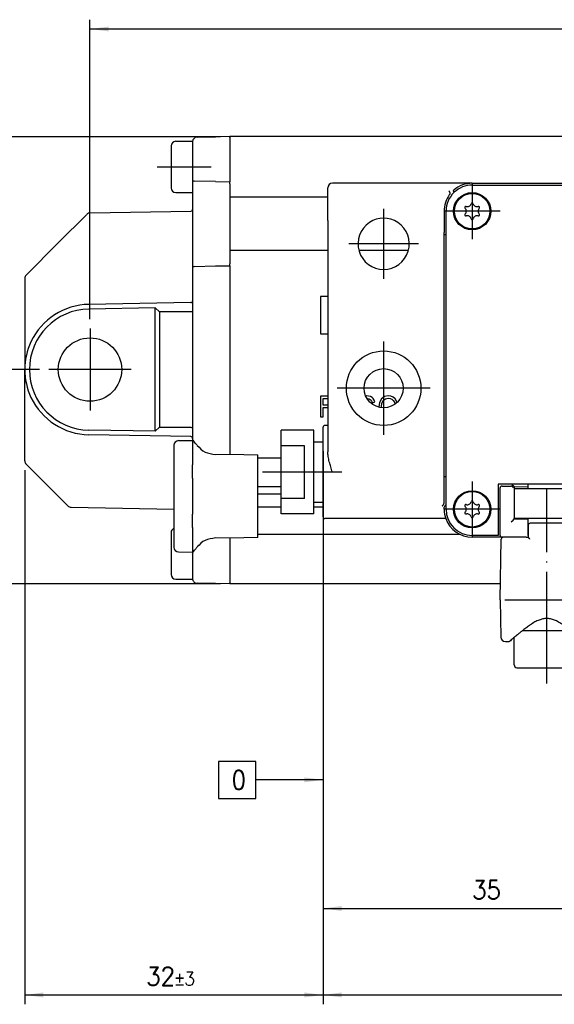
# Model space of a CAD drawing. Header units: millimetres. Extents: x -235 to 1299, y -109 to 485.
# Tile 3 of 33: x -53 to 5, y 89 to 194. Entities that reach past the tile are written whole.
import ezdxf

# ---------------------------------------------------------------- set-up
doc = ezdxf.new("R2010")
doc.units = ezdxf.units.MM
doc.linetypes.add('DOT_CENTER', pattern=[14, 12, -1, 0, -1])
doc.layers.add('1', color=7, linetype='Continuous')
doc.styles.add('CONVERTER_11', font='txt.shx', dxfattribs={"width": 0.9})
doc.dimstyles.new('ME10_DIM_10', dxfattribs={"dimtxt": 2, "dimasz": 2, "dimexe": 1, "dimexo": 1, "dimgap": 1, "dimtad": 1, "dimdsep": 46, "dimtxsty": 'CONVERTER_11', "dimsah": 1, "dimcen": 0.09, "dimclrd": 2, "dimclre": 2, "dimclrt": 2, "dimadec": 0, "dimazin": 0, "dimtol": 1, "dimtp": 0.5, "dimtm": 0.5, "dimtfac": 0.75, "dimtdec": 0, "dimtix": 1, "dimtmove": 0, "dimatfit": 3, "dimfxl": 1, "dimtolj": 1, "dimtzin": 0, "dimarcsym": 0})
doc.dimstyles.new('ME10_DIM_11', dxfattribs={"dimtxt": 2, "dimasz": 2, "dimexe": 1, "dimexo": 1, "dimgap": 1, "dimtad": 1, "dimdsep": 46, "dimtxsty": 'CONVERTER_11', "dimsah": 1, "dimcen": 0.09, "dimclrd": 2, "dimclre": 2, "dimclrt": 2, "dimadec": 0, "dimazin": 0, "dimtfac": 1, "dimtdec": 4, "dimtix": 1, "dimtmove": 0, "dimatfit": 3, "dimfxl": 1, "dimtolj": 1, "dimtzin": 0, "dimarcsym": 0})
doc.dimstyles.new('ME10_DIM_12', dxfattribs={"dimtxt": 2, "dimasz": 2, "dimexe": 1, "dimexo": 1, "dimgap": 1, "dimtad": 1, "dimdsep": 46, "dimtxsty": 'CONVERTER_11', "dimsah": 1, "dimcen": 0.09, "dimclrd": 2, "dimclre": 2, "dimclrt": 2, "dimadec": 0, "dimazin": 0, "dimtfac": 1, "dimtdec": 4, "dimtix": 1, "dimtmove": 0, "dimatfit": 3, "dimfxl": 1, "dimtolj": 1, "dimtzin": 0, "dimarcsym": 0})
doc.dimstyles.new('ME10_DIM_13', dxfattribs={"dimtxt": 2, "dimasz": 2, "dimexe": 1, "dimexo": 1, "dimgap": 1, "dimtad": 1, "dimdsep": 46, "dimtxsty": 'CONVERTER_11', "dimsah": 1, "dimcen": 0.09, "dimclrd": 2, "dimclre": 2, "dimclrt": 2, "dimadec": 0, "dimazin": 0, "dimtol": 1, "dimtp": 3, "dimtm": 3, "dimtfac": 0.75, "dimtdec": 0, "dimtix": 1, "dimtmove": 0, "dimatfit": 3, "dimfxl": 1, "dimtolj": 1, "dimtzin": 0, "dimarcsym": 0})
doc.dimstyles.new('ME10_DIM_14', dxfattribs={"dimtxt": 2, "dimasz": 2, "dimexe": 1, "dimexo": 1, "dimgap": 1, "dimtad": 1, "dimdsep": 46, "dimtxsty": 'CONVERTER_11', "dimsah": 1, "dimcen": 0.09, "dimclrd": 2, "dimclre": 2, "dimclrt": 2, "dimadec": 0, "dimazin": 0, "dimtfac": 1, "dimtdec": 4, "dimtix": 1, "dimtmove": 0, "dimatfit": 3, "dimfxl": 1, "dimtolj": 1, "dimtzin": 0, "dimarcsym": 0})
doc.dimstyles.new('ME10_DIM_17', dxfattribs={"dimtxt": 2, "dimasz": 2, "dimexe": 1, "dimexo": 1, "dimgap": 1, "dimtad": 1, "dimdsep": 46, "dimtxsty": 'CONVERTER_11', "dimsah": 1, "dimcen": 0.09, "dimclrd": 2, "dimclre": 2, "dimclrt": 2, "dimadec": 0, "dimazin": 0, "dimtfac": 1, "dimtdec": 4, "dimtix": 1, "dimtmove": 0, "dimatfit": 3, "dimfxl": 1, "dimtolj": 1, "dimtzin": 0, "dimarcsym": 0})
doc.dimstyles.get("Standard").update_dxf_attribs({"dimtxt": 0.18, "dimasz": 0.18, "dimexe": 0.18, "dimexo": 0.0625, "dimgap": 0.09, "dimtad": 0, "dimtih": 1, "dimtoh": 1, "dimdec": 4, "dimzin": 0, "dimdsep": 46, "dimtxsty": 'Standard', "dimcen": 0.09, "dimadec": 0, "dimazin": 0, "dimtfac": 1, "dimtdec": 4, "dimtofl": 0, "dimtmove": 0, "dimatfit": 3, "dimfxl": 1, "dimtolj": 1, "dimtzin": 0, "dimarcsym": 0})

# ---------------------------------------------------------------- blocks, each defined once
blk = doc.blocks.new('SCALE_BLOCK_2__3', base_point=(-52.27, 133.79))
at = {"color": 7, "linetype": 'Continuous'}
for p, q in [((-30.27, 181.79), (-31.81, 181.76)), ((-30.27, 181.79), (-30.27, 181.73)), ((-36.57, 180.79), (-36.57, 176.29)), ((-36.07, 181.29), (-34.27, 181.29)), ((-34.27, 181.29), (-34.27, 181.23)), ((-34.27, 181.23), (-34.27, 177.2)), ((-33.78, 181.73), (-31.81, 181.76)), ((-30.27, 181.7), (-30.27, 181.73)), ((-30.27, 181.7), (-30.27, 181.64)), ((-30.27, 181.64), (-30.27, 181.29)), ((-30.27, 181.29), (-30.27, 180.37)), ((-30.27, 180.37), (-30.27, 180.23)), ((-30.27, 180.23), (-30.27, 180.2)), ((-30.27, 180.2), (-30.27, 180.05)), ((-30.27, 180.05), (-30.27, 177.14)), ((-34.27, 177.2), (-34.27, 176.8)), ((-34.27, 176.8), (-34.27, 175.79)), ((-31.81, 176.96), (-34.07, 177)), ((-31.81, 176.96), (-30.27, 176.94)), ((-30.27, 177.14), (-30.27, 177.05)), ((-30.27, 177.05), (-30.27, 176.94)), ((-30.27, 176.9), (-30.27, 176.94)), ((-30.27, 176.87), (-30.27, 176.9)), ((-30.27, 176.79), (-30.27, 176.87)), ((-30.27, 176.74), (-30.27, 176.79)), ((-30.27, 176.74), (-30.27, 176.73)), ((-30.27, 176.73), (-30.27, 176.59)), ((-30.27, 176.59), (-30.27, 175.51)), ((-36.07, 175.79), (-34.27, 175.79)), ((-34.27, 175.79), (-34.27, 173.98)), ((-30.27, 175.51), (-30.27, 175.31)), ((-30.27, 175.31), (-30.27, 169.56)), ((-45.61, 173.45), (-48.67, 170.39)), ((-45.26, 173.6), (-34.47, 173.78)), ((-34.27, 173.98), (-34.27, 168.07)), ((-52.12, 166.93), (-48.67, 170.39)), ((-30.27, 169.56), (-30.27, 169.36)), ((-30.27, 169.36), (-30.27, 168.29)), ((-34.27, 168.07), (-34.27, 167.67)), ((-30.27, 168.29), (-30.27, 168.15)), ((-30.27, 168.15), (-30.27, 168.14)), ((-30.27, 168.09), (-30.27, 168.14)), ((-30.27, 168), (-30.27, 168.09)), ((-34.27, 167.67), (-34.27, 164.18)), ((-34.07, 167.87), (-31.81, 167.91)), ((-31.81, 167.91), (-30.27, 167.94)), ((-30.27, 167.97), (-30.27, 168)), ((-30.27, 167.94), (-30.27, 167.97)), ((-30.27, 167.94), (-30.27, 167.83)), ((-30.27, 167.83), (-30.27, 167.74)), ((-30.27, 167.74), (-30.27, 150.52)), ((-52.27, 166.58), (-52.27, 156.79)), ((-34.47, 163.98), (-45.39, 163.79)), ((-34.27, 164.18), (-34.27, 163.06)), ((-38.27, 163.41), (-45.38, 163.29)), ((-38.27, 163.41), (-37.83, 162.98)), ((-38.27, 150.16), (-38.27, 163.41)), ((-34.47, 162.98), (-37.83, 162.98)), ((-37.83, 162.98), (-37.83, 150.59)), ((-34.27, 163.06), (-34.27, 150.51)), ((-52.27, 146.99), (-52.27, 156.79)), ((-38.27, 150.16), (-45.38, 150.29)), ((-37.83, 150.59), (-38.27, 150.16)), ((-37.83, 150.59), (-34.47, 150.59)), ((-34.27, 150.51), (-34.27, 149.43)), ((-30.27, 150.52), (-30.27, 150.38)), ((-30.27, 150.38), (-30.27, 150.35)), ((-30.27, 150.35), (-30.27, 150.2)), ((-30.27, 150.2), (-30.27, 148.87)), ((-34.47, 149.6), (-45.39, 149.79)), ((-35.78, 149.16), (-34.27, 149.19)), ((-34.27, 149.43), (-34.27, 149.4)), ((-34.27, 149.4), (-34.27, 149.19)), ((-34.27, 149.19), (-34.27, 146.55)), ((-36.27, 148.66), (-36.27, 137.71)), ((-30.27, 148.87), (-30.27, 148.73)), ((-30.27, 148.73), (-30.27, 147.87)), ((-31.81, 147.69), (-30.27, 147.7)), ((-30.27, 147.87), (-30.27, 147.7)), ((-30.27, 147.7), (-27.27, 147.64)), ((-27.27, 138.75), (-27.27, 147.64)), ((-52.12, 146.64), (-50.67, 145.18)), ((-34.27, 145.14), (-34.27, 146.55)), ((-47.64, 142.16), (-50.67, 145.18)), ((-34.27, 145.14), (-34.27, 141.26)), ((-47.3, 142.01), (-36.27, 141.82)), ((-34.27, 139.84), (-34.27, 141.26)), ((-34.27, 139.84), (-34.27, 137.19)), ((-36.57, 139.29), (-36.57, 134.79)), ((-30.27, 138.7), (-31.81, 138.71)), ((-27.27, 138.75), (-30.27, 138.7)), ((-30.27, 138.7), (-30.27, 138.56)), ((-30.27, 138.56), (-30.27, 137.65)), ((-30.27, 137.65), (-30.27, 137.5)), ((-30.27, 137.5), (-30.27, 134.29)), ((-35.78, 137.21), (-34.27, 137.19)), ((-34.27, 137.19), (-34.27, 136.96)), ((-34.27, 136.96), (-34.27, 134.35)), ((-36.07, 134.29), (-34.27, 134.29)), ((-34.27, 134.35), (-34.27, 134.29)), ((-30.27, 134.29), (-30.27, 133.94)), ((-31.81, 133.81), (-33.78, 133.85)), ((-30.27, 133.79), (-31.81, 133.81)), ((-30.27, 133.94), (-30.27, 133.88)), ((-30.27, 133.85), (-30.27, 133.88)), ((-30.27, 133.79), (-30.27, 133.85))]:
    blk.add_line(p, q, dxfattribs=at)
blk.add_circle((-45.27, 156.79), 3.4, dxfattribs=at)
for centre, radius, start, end in [((-36.07, 180.79), 0.5, 90, 180), ((-33.77, 181.23), 0.5, 136.5693, 172.973), ((-33.77, 181.23), 0.5, 172.973, 180), ((-33.77, 181.23), 0.5, 91, 136.5693), ((-34.07, 177.2), 0.2, 180, 269), ((-36.07, 176.29), 0.5, 180, 270), ((-45.25, 173.1), 0.5, 91, 135), ((-34.47, 173.98), 0.2, 271, 0), ((-34.07, 167.67), 0.2, 91, 180), ((-51.77, 166.58), 0.5, 157.5, 180), ((-51.77, 166.58), 0.5, 135, 157.5), ((-34.47, 164.18), 0.2, 271, 315.5), ((-34.47, 164.18), 0.2, 315.5, 360), ((-45.27, 156.79), 6.5, 91, 269), ((-45.27, 156.79), 7, 91, 154.7526), ((-45.27, 156.79), 7, 154.7526, 180), ((-45.27, 156.79), 7, 180, 205.2474), ((-45.27, 156.79), 7, 205.2474, 269), ((-35.77, 148.66), 0.5, 91, 180), ((-34.47, 149.4), 0.2, 44.5, 89), ((-34.47, 149.4), 0.2, 9.2473, 44.5), ((-34.47, 149.4), 0.2, 0, 9.2473), ((-51.77, 146.99), 0.5, 180, 202.5), ((-51.77, 146.99), 0.5, 202.5, 225), ((-47.29, 142.51), 0.5, 225, 269.0001), ((-36.07, 139.29), 0.5, 113.5782, 180), ((-35.77, 137.71), 0.5, 180, 269), ((-36.07, 134.79), 0.5, 180, 270), ((-33.77, 134.35), 0.5, 180, 187.027), ((-33.77, 134.35), 0.5, 187.027, 223.4307), ((-33.77, 134.35), 0.5, 223.4307, 269)]:
    blk.add_arc(centre, radius, start, end, dxfattribs=at)
for points, knots in [([(-34.27, 163.06), (-34.29, 163.04), (-34.34, 162.98), (-34.42, 162.98), (-34.47, 162.98)], [0, 0, 0, 0, 0.0816188, 0.2229404, 0.2229404, 0.2229404, 0.2229404]), ([(-34.47, 150.59), (-34.42, 150.59), (-34.34, 150.59), (-34.29, 150.53), (-34.27, 150.51)], [0, 0, 0, 0, 0.1413217, 0.2229404, 0.2229404, 0.2229404, 0.2229404]), ([(-33.78, 148.65), (-33.84, 148.73), (-33.96, 148.88), (-34.12, 149.08), (-34.23, 149.24), (-34.26, 149.35), (-34.27, 149.4)], [0, 0, 0, 0, 0.3125872, 0.575666, 0.7550152, 0.9038322, 0.9038322, 0.9038322, 0.9038322]), ([(-33.78, 148.65), (-33.51, 148.37), (-32.97, 147.82), (-32.2, 147.73), (-31.81, 147.69)], [0, 0, 0, 0, 1.120926, 2.249235, 2.249235, 2.249235, 2.249235]), ([(-31.81, 138.71), (-32.2, 138.66), (-32.97, 138.58), (-33.51, 138.02), (-33.78, 137.75)], [0, 0, 0, 0, 1.12831, 2.249235, 2.249235, 2.249235, 2.249235]), ([(-34.27, 136.96), (-34.26, 137.02), (-34.24, 137.14), (-34.12, 137.31), (-33.96, 137.51), (-33.84, 137.66), (-33.78, 137.75)], [0, 0, 0, 0, 0.1623948, 0.3597454, 0.6228242, 0.9354115, 0.9354115, 0.9354115, 0.9354115])]:
    blk.add_open_spline(points, degree=3, knots=knots, dxfattribs=at)
at = {"layer": '1', "color": 2, "linetype": 'DOT_CENTER'}
for p, q in [((-38.07, 178.54), (-32.27, 178.54)), ((-45.27, 161.19), (-45.27, 152.39)), ((-40.87, 156.79), (-49.67, 156.79))]:
    blk.add_line(p, q, dxfattribs=at)
blk = doc.blocks.new('SCALE_BODY_120__4', base_point=(-30.27, 133.79))
at = {"color": 7, "linetype": 'Continuous'}
for p, q in [((189.73, 181.79), (-30.27, 181.79)), ((-30.27, 181.79), (-30.27, 181.73)), ((-30.27, 181.7), (-30.27, 181.73)), ((-30.27, 181.7), (-30.27, 181.64)), ((-30.27, 181.64), (-30.27, 181.29)), ((-30.27, 181.29), (-30.27, 180.37)), ((-30.27, 180.37), (-30.27, 180.23)), ((-30.27, 180.23), (-30.27, 180.2)), ((-30.27, 180.2), (-30.27, 180.05)), ((-30.27, 180.05), (-30.27, 177.14)), ((-30.27, 177.14), (-30.27, 177.05)), ((-30.27, 177.05), (-30.27, 176.94)), ((-30.27, 176.9), (-30.27, 176.94)), ((-30.27, 176.87), (-30.27, 176.9)), ((-30.27, 176.79), (-30.27, 176.87)), ((-30.27, 176.74), (-30.27, 176.79)), ((-30.27, 176.74), (-30.27, 176.73)), ((-30.27, 176.73), (-30.27, 176.59)), ((-30.27, 176.59), (-30.27, 175.51)), ((-30.27, 175.51), (-30.27, 175.31)), ((-30.27, 175.31), (-30.27, 169.56)), ((-19.77, 175.31), (-30.27, 175.31)), ((-30.27, 169.56), (-30.27, 169.36)), ((-19.77, 169.56), (-30.27, 169.56)), ((-30.27, 169.36), (-30.27, 168.29)), ((-11.12, 169.56), (-16.42, 169.56)), ((-30.27, 168.29), (-30.27, 168.15)), ((-30.27, 168.15), (-30.27, 168.14)), ((-30.27, 168.09), (-30.27, 168.14)), ((-30.27, 168), (-30.27, 168.09)), ((-30.27, 167.97), (-30.27, 168)), ((-30.27, 167.94), (-30.27, 167.97)), ((-30.27, 167.94), (-30.27, 167.83)), ((-30.27, 167.83), (-30.27, 167.74)), ((-30.27, 167.74), (-30.27, 150.52)), ((-20.54, 164.62), (-20.54, 160.62)), ((-19.77, 164.62), (-20.54, 164.62)), ((-20.54, 160.62), (-19.77, 160.62)), ((-20.54, 153.93), (-20.54, 151.7)), ((-19.77, 153.93), (-20.54, 153.93)), ((-20.26, 153.67), (-19.77, 153.67)), ((-20.26, 152.97), (-20.26, 153.67)), ((-15.59, 153.97), (-15.7, 153.96)), ((-15.38, 153.95), (-15.59, 153.97)), ((-15.57, 153.7), (-15.46, 153.68)), ((-15.46, 153.68), (-15.31, 153.64)), ((-15.17, 153.89), (-15.38, 153.95)), ((-15.31, 153.64), (-15.2, 153.57)), ((-15.2, 153.57), (-15.11, 153.49)), ((-15.01, 153.79), (-15.17, 153.89)), ((-15.11, 153.49), (-15.04, 153.36)), ((-15.04, 153.36), (-14.97, 153.22)), ((-14.88, 153.67), (-15.01, 153.79)), ((-14.97, 153.22), (-14.72, 153.31)), ((-14.79, 153.5), (-14.88, 153.67)), ((-14.72, 153.31), (-14.79, 153.5)), ((-14.22, 153.27), (-14.29, 152.78)), ((-14.01, 153.65), (-14.22, 153.27)), ((-13.69, 153.89), (-14.01, 153.65)), ((-13.96, 153.2), (-13.8, 153.49)), ((-13.8, 153.49), (-13.57, 153.65)), ((-13.27, 153.97), (-13.69, 153.89)), ((-13.57, 153.65), (-13.27, 153.71)), ((-12.99, 153.93), (-13.27, 153.97)), ((-13.27, 153.71), (-13.07, 153.68)), ((-13.07, 153.68), (-12.89, 153.6)), ((-12.74, 153.82), (-12.99, 153.93)), ((-12.89, 153.6), (-12.74, 153.46)), ((-12.54, 153.64), (-12.74, 153.82)), ((-12.74, 153.46), (-12.62, 153.28)), ((-12.62, 153.28), (-12.56, 153.07)), ((-12.38, 153.4), (-12.54, 153.64)), ((-12.33, 153.26), (-12.38, 153.4)), ((-19.77, 152.97), (-20.26, 152.97)), ((-20.26, 152.71), (-19.77, 152.71)), ((-20.26, 151.7), (-20.26, 152.71)), ((-14.29, 152.78), (-14.29, 152.75)), ((-14.01, 152.78), (-13.96, 153.2)), ((-14, 152.7), (-14.01, 152.78)), ((-20.54, 151.7), (-20.26, 151.7)), ((-30.27, 150.52), (-30.27, 150.38)), ((-30.27, 150.38), (-30.27, 150.35)), ((-30.27, 150.35), (-30.27, 150.2)), ((-30.27, 150.2), (-30.27, 148.87)), ((-30.27, 148.87), (-30.27, 148.73)), ((-30.27, 148.73), (-30.27, 147.87)), ((-30.27, 147.87), (-30.27, 147.7)), ((-24.77, 147.29), (-27.27, 147.29)), ((-24.77, 144.2), (-27.27, 144.2)), ((-27.27, 143.45), (-24.77, 143.45)), ((-24.77, 142.03), (-27.27, 142.03)), ((-20.27, 142.03), (-21.27, 142.03)), ((-30.27, 138.7), (-30.27, 138.56)), ((-30.27, 138.56), (-30.27, 137.65)), ((-5.58, 139.09), (-27.27, 139.09)), ((-30.27, 137.65), (-30.27, 137.5)), ((-30.27, 137.5), (-30.27, 134.29)), ((-30.27, 134.29), (-30.27, 133.94)), ((-30.27, 133.94), (-30.27, 133.88)), ((-30.27, 133.85), (-30.27, 133.88)), ((-30.27, 133.79), (-30.27, 133.85)), ((-1.24, 133.79), (-30.27, 133.79))]:
    blk.add_line(p, q, dxfattribs=at)
blk = doc.blocks.new('SCALE_PB_120__5', base_point=(-52.27, 133.79))
for name, p in [('SCALE_BLOCK_2__3', (-52.27, 133.79)), ('SCALE_BODY_120__4', (-30.27, 133.79))]:
    blk.add_blockref(name, p)
blk = doc.blocks.new('READING_HEAD_BODY_1__6', base_point=(-24.77, 138.79))
at = {"color": 7, "linetype": 'Continuous'}
for p, q in [((-4.27, 176.79), (-19.27, 176.79)), ((-4.27, 176.79), (10.73, 176.79)), ((-4.27, 176.59), (10.73, 176.59)), ((10.73, 176.79), (10.73, 176.59)), ((10.73, 176.59), (10.73, 140.99)), ((-19.77, 172.79), (-19.77, 176.29)), ((-7.28, 173.79), (-7.28, 171.5)), ((-7.07, 171.3), (-7.07, 173.79)), ((-19.77, 172.79), (-19.77, 150.79)), ((-7.27, 171.29), (-7.28, 171.3)), ((-7.27, 171.29), (-7.07, 171.29)), ((-7.27, 145.29), (-7.27, 171.29)), ((-7.07, 171.29), (-7.07, 171.3)), ((-7.07, 145.29), (-7.07, 171.29)), ((-21.27, 150.29), (-24.77, 150.29)), ((-24.77, 148.62), (-24.77, 150.29)), ((-21.27, 149.04), (-21.27, 150.29)), ((-20.27, 149.04), (-20.27, 150.59)), ((-19.77, 150.79), (-20.07, 150.79)), ((-19.77, 150.79), (-19.77, 147.97)), ((-21.27, 149.04), (-20.27, 149.04)), ((-21.27, 142.54), (-21.27, 149.04)), ((-20.27, 142.54), (-20.27, 149.04)), ((-22.27, 148.62), (-24.77, 148.62)), ((-24.77, 142.96), (-24.77, 148.62)), ((-22.27, 142.96), (-22.27, 148.62)), ((-7.28, 145.27), (-7.27, 145.29)), ((-7.28, 142.5), (-7.28, 145.08)), ((-7.07, 145.29), (-7.27, 145.29)), ((-7.07, 145.28), (-7.07, 145.29)), ((-7.07, 142.3), (-7.07, 145.28)), ((-0.03, 144.49), (-1.47, 144.49)), ((-1.47, 144.49), (-1.47, 138.99)), ((-1.27, 138.99), (-1.27, 144.09)), ((-1.07, 144.29), (-0.05, 144.29)), ((0.15, 144.31), (-0.03, 144.49)), ((1.48, 144.49), (-0.03, 144.49)), ((0.15, 144.31), (0.23, 144.22)), ((0.23, 144.22), (1.73, 144.21)), ((0.23, 144.22), (0.23, 143.99)), ((0.23, 143.99), (0.23, 140.79)), ((1.62, 144.49), (1.48, 144.49)), ((1.68, 144.49), (1.62, 144.49)), ((1.73, 144.49), (1.68, 144.49)), ((5.73, 144.49), (1.73, 144.49)), ((1.73, 144.46), (1.73, 144.49)), ((3.73, 140.79), (3.73, 143.99)), ((5.73, 144.46), (5.73, 144.49)), ((5.78, 144.49), (5.73, 144.49)), ((5.73, 144.21), (7.23, 144.22)), ((5.84, 144.49), (5.78, 144.49)), ((5.98, 144.49), (5.84, 144.49)), ((7.5, 144.49), (5.98, 144.49)), ((7.23, 144.22), (7.31, 144.31)), ((7.23, 143.99), (7.23, 144.22)), ((7.23, 140.79), (7.23, 143.99)), ((7.5, 144.49), (7.31, 144.31)), ((8.72, 144.49), (7.5, 144.49)), ((7.51, 144.29), (8.52, 144.29)), ((8.73, 144.49), (8.72, 144.49)), ((8.73, 140.79), (8.73, 144.49)), ((8.93, 144.49), (8.73, 144.49)), ((8.93, 140.99), (8.93, 144.49)), ((-22.27, 142.96), (-24.77, 142.96)), ((-24.77, 141.29), (-24.77, 142.96)), ((-21.27, 142.54), (-20.27, 142.54)), ((-21.27, 141.29), (-21.27, 142.54)), ((-20.27, 140.99), (-20.27, 142.54)), ((-7.27, 141.79), (-7.27, 142.03)), ((-7.21, 142.16), (-7.07, 142.3)), ((-7.07, 141.79), (-7.07, 142.3)), ((-21.27, 141.29), (-24.77, 141.29)), ((-19.27, 140.79), (-20.07, 140.79)), ((-7.1, 140.79), (-19.27, 140.79)), ((-0.08, 140.44), (0.12, 140.64)), ((0.12, 140.64), (0.23, 140.75)), ((0.23, 140.79), (0.23, 140.75)), ((0.23, 140.75), (1.73, 140.77)), ((5.73, 140.77), (7.23, 140.75)), ((7.23, 140.75), (7.23, 140.79)), ((7.23, 140.75), (7.34, 140.64)), ((7.54, 140.44), (7.34, 140.64)), ((8.69, 140.75), (8.49, 140.55)), ((8.69, 140.75), (8.73, 140.79)), ((10.73, 140.79), (8.73, 140.79)), ((10.73, 140.99), (8.93, 140.99)), ((10.73, 140.99), (10.73, 140.79)), ((10.73, 140.75), (10.73, 140.79)), ((10.73, 140.75), (10.73, 138.79)), ((-1.47, 138.99), (-4.27, 138.99)), ((-1.07, 138.79), (-4.27, 138.79)), ((-1.05, 138.79), (-1.07, 138.79)), ((-0.96, 138.79), (-1.05, 138.79)), ((-0.66, 138.79), (-0.96, 138.79)), ((1.46, 138.79), (-0.66, 138.79)), ((1.53, 138.79), (1.46, 138.79)), ((1.53, 138.79), (1.58, 138.79)), ((1.58, 138.79), (1.73, 138.79)), ((5.73, 138.79), (5.88, 138.79)), ((5.88, 138.79), (5.93, 138.79)), ((5.93, 138.79), (6.01, 138.79)), ((6.01, 138.79), (8.53, 138.79)), ((8.53, 138.79), (10.73, 138.79))]:
    blk.add_line(p, q, dxfattribs=at)
for centre, radius in [((-4.27, 173.79), 2), ((-4.27, 173.79), 1.9), ((-13.77, 154.79), 4), ((-13.77, 154.79), 2.1), ((-4.27, 141.79), 2), ((-4.27, 141.79), 1.9)]:
    blk.add_circle(centre, radius, dxfattribs=at)
for centre, radius, start, end in [((-19.27, 176.29), 0.5, 90, 180), ((-4.27, 173.79), 3, 90, 130.7524), ((-4.27, 173.79), 2.8, 90, 133.6826), ((-4.27, 173.79), 3.01, 144.5323, 180), ((-4.27, 173.79), 2.8, 133.6826, 180), ((-4.79, 174.69), 0.413, 253.0643, 346.9357), ((-4.27, 174.57), 0.121, 13.0643, 166.9357), ((-3.75, 174.69), 0.413, 193.0643, 286.9357), ((-4.94, 174.18), 0.121, 73.0643, 226.9357), ((-4.94, 173.4), 0.121, 133.0643, 286.9357), ((-5.31, 173.79), 0.413, 313.0643, 46.9357), ((-3.23, 173.79), 0.413, 133.0643, 226.9357), ((-3.59, 174.18), 0.121, 313.0643, 106.9357), ((-3.59, 173.4), 0.121, 253.0643, 46.9357), ((-13.77, 170.29), 2.75, 123.5573, 56.4427), ((-13.77, 170.29), 2.75, 56.4427, 123.5573), ((-4.79, 172.89), 0.413, 13.0643, 106.9357), ((-4.27, 173.01), 0.121, 193.0643, 346.9357), ((-3.75, 172.89), 0.413, 73.0643, 166.9357), ((-20.07, 150.59), 0.2, 90, 180), ((-1.07, 144.09), 0.2, 90, 180), ((-0.06, 144.09), 0.202, 1.496, 89.5038), ((7.52, 144.09), 0.202, 90.4962, 178.504), ((8.52, 144.09), 0.202, 1.496, 89.5038), ((-4.27, 142.57), 0.121, 13.0643, 166.9357), ((-7.09, 142.03), 0.179, 133.9012, 178.9184), ((-4.27, 141.79), 3, 180, 199.4712), ((-4.27, 141.79), 2.8, 180, 270), ((-4.94, 142.18), 0.121, 73.0643, 226.9357), ((-5.31, 141.79), 0.413, 313.0643, 46.9357), ((-4.79, 142.69), 0.413, 253.0643, 346.9357), ((-3.75, 142.69), 0.413, 193.0643, 286.9357), ((-3.23, 141.79), 0.413, 133.0643, 226.9357), ((-3.59, 142.18), 0.121, 313.0643, 106.9357), ((-20.07, 140.99), 0.2, 180, 270), ((-4.27, 141.79), 3, 199.4712, 270), ((-4.94, 141.4), 0.121, 133.0643, 286.9357), ((-4.79, 140.89), 0.413, 13.0643, 106.9357), ((-4.27, 141.01), 0.121, 193.0643, 346.9357), ((-3.75, 140.89), 0.413, 73.0643, 166.9357), ((-3.59, 141.4), 0.121, 253.0643, 46.9357), ((-1.07, 138.99), 0.2, 180, 270)]:
    blk.add_arc(centre, radius, start, end, dxfattribs=at)
for points, knots in [([(-6.66, 175.81), (-6.67, 175.82), (-6.68, 175.86), (-6.71, 175.9), (-6.73, 175.94), (-6.75, 175.96), (-6.76, 175.97)], [0, 0, 0, 0, 0.0395142, 0.1011299, 0.1541426, 0.1876198, 0.1876198, 0.1876198, 0.1876198]), ([(-6.66, 175.81), (-6.66, 175.81), (-6.66, 175.8), (-6.65, 175.77), (-6.65, 175.72), (-6.66, 175.66), (-6.68, 175.6), (-6.71, 175.56), (-6.72, 175.54)], [0, 0, 0, 0, 0.0173446, 0.033025, 0.087236, 0.146424, 0.2181799, 0.2929619, 0.2929619, 0.2929619, 0.2929619]), ([(-6.27, 175.97), (-6.27, 175.98), (-6.27, 175.99), (-6.26, 176.02), (-6.25, 176.04), (-6.24, 176.05), (-6.23, 176.06)], [0, 0, 0, 0, 0.0184903, 0.0481286, 0.0695716, 0.1023522, 0.1023522, 0.1023522, 0.1023522]), ([(-6.2, 175.81), (-6.21, 175.83), (-6.22, 175.86), (-6.24, 175.9), (-6.25, 175.94), (-6.26, 175.96), (-6.27, 175.97)], [0, 0, 0, 0, 0.0469261, 0.0943863, 0.1326758, 0.1711411, 0.1711411, 0.1711411, 0.1711411]), ([(-7.28, 171.3), (-7.28, 171.33), (-7.28, 171.4), (-7.28, 171.46), (-7.28, 171.5)], [0, 0, 0, 0, 0.0954986, 0.2000077, 0.2000077, 0.2000077, 0.2000077]), ([(-19.27, 145.79), (-19.33, 145.97), (-19.44, 146.34), (-19.6, 146.89), (-19.73, 147.43), (-19.76, 147.8), (-19.77, 147.97)], [0, 0, 0, 0, 0.585172, 1.15029, 1.728355, 2.243029, 2.243029, 2.243029, 2.243029]), ([(-7.28, 145.08), (-7.28, 145.11), (-7.28, 145.18), (-7.28, 145.24), (-7.28, 145.27)], [0, 0, 0, 0, 0.1040306, 0.1980744, 0.1980744, 0.1980744, 0.1980744]), ([(-7.48, 142.16), (-7.47, 142.17), (-7.44, 142.19), (-7.4, 142.22), (-7.37, 142.26), (-7.35, 142.29), (-7.34, 142.3)], [0, 0, 0, 0, 0.0476857, 0.0978293, 0.1618493, 0.2037182, 0.2037182, 0.2037182, 0.2037182]), ([(-7.34, 142.3), (-7.33, 142.32), (-7.31, 142.35), (-7.3, 142.39), (-7.29, 142.44), (-7.28, 142.48), (-7.28, 142.5)], [0, 0, 0, 0, 0.0502588, 0.1036344, 0.1465276, 0.2074924, 0.2074924, 0.2074924, 0.2074924])]:
    blk.add_open_spline(points, degree=3, knots=knots, dxfattribs=at)
at = {"layer": '1', "color": 2, "linetype": 'DOT_CENTER'}
for p, q in [((-4.27, 176.79), (-4.27, 170.79)), ((-13.77, 174.04), (-13.77, 166.54)), ((-1.27, 173.79), (-7.27, 173.79)), ((-10.02, 170.29), (-17.52, 170.29)), ((-13.77, 159.79), (-13.77, 149.79)), ((-8.77, 154.79), (-18.77, 154.79)), ((-18.27, 145.79), (-26.77, 145.79)), ((-4.27, 144.79), (-4.27, 138.79)), ((-1.27, 141.79), (-7.27, 141.79))]:
    blk.add_line(p, q, dxfattribs=at)
blk = doc.blocks.new('BLOCK_1__10', base_point=(-1.27, 124.79))
at = {"color": 7, "linetype": 'Continuous'}
for p, q in [((1.73, 143.99), (0.23, 143.99)), ((0.23, 143.99), (0.23, 140.79)), ((5.73, 144.49), (1.73, 144.49)), ((1.73, 144.46), (1.73, 144.49)), ((1.73, 143.99), (1.73, 144.46)), ((3.73, 143.99), (1.73, 143.99)), ((5.73, 143.99), (3.73, 143.99)), ((3.73, 140.79), (3.73, 143.99)), ((5.73, 144.46), (5.73, 144.49)), ((5.73, 143.99), (5.73, 144.46)), ((7.23, 143.99), (5.73, 143.99)), ((7.23, 140.79), (7.23, 143.99)), ((1.73, 140.79), (0.23, 140.79)), ((3.73, 140.79), (1.73, 140.79)), ((1.73, 140.52), (1.73, 140.79)), ((5.73, 140.79), (3.73, 140.79)), ((7.23, 140.79), (5.73, 140.79)), ((5.73, 140.52), (5.73, 140.79)), ((1.73, 138.99), (1.73, 140.52)), ((1.75, 140.09), (1.73, 138.99)), ((5.51, 140.29), (1.95, 140.29)), ((5.73, 138.99), (5.71, 140.09)), ((5.73, 138.99), (5.73, 140.52)), ((-1.27, 132.09), (-1.16, 138.59)), ((-0.66, 138.79), (-0.96, 138.79)), ((1.46, 138.79), (-0.66, 138.79)), ((1.53, 138.79), (1.46, 138.79)), ((1.53, 138.79), (1.58, 138.79)), ((1.58, 138.79), (1.73, 138.79)), ((1.73, 138.99), (1.73, 138.79)), ((5.73, 138.79), (5.73, 138.99)), ((5.73, 138.79), (5.88, 138.79)), ((5.88, 138.79), (5.93, 138.79)), ((5.93, 138.79), (6.01, 138.79)), ((6.01, 138.79), (8.53, 138.79)), ((8.53, 138.79), (10.73, 138.79)), ((10.73, 138.79), (10.73, 137.29)), ((10.73, 137.29), (10.73, 135.99)), ((10.73, 135.49), (10.73, 135.99)), ((-1.27, 132.09), (-1.2, 128.08)), ((-0.77, 132.09), (5.53, 132.09)), ((6.83, 132.09), (5.53, 132.09)), ((0.23, 125.09), (0.23, 128.04)), ((1.15, 128.79), (6.31, 128.79)), ((7.23, 125.09), (7.23, 128.04)), ((10.73, 128.19), (10.73, 128.69)), ((10.73, 128.19), (10.73, 126.89)), ((-0.7, 127.59), (-0.29, 127.59)), ((7.75, 127.59), (8.12, 127.59)), ((0.53, 124.79), (6.93, 124.79))]:
    blk.add_line(p, q, dxfattribs=at)
for centre, radius, start, end in [((1.95, 140.09), 0.2, 90, 179), ((5.51, 140.09), 0.2, 1, 90), ((-0.96, 138.59), 0.2, 90, 179), ((10.73, 132.09), 5.2, 90, 180), ((10.73, 132.09), 3.9, 89.9994, 179.9994), ((10.73, 132.09), 3.4, 90, 180), ((10.73, 132.09), 5.2, 180, 239.9267), ((10.73, 132.09), 3.9, 180.0006, 270.0006), ((10.73, 132.09), 3.4, 180, 270), ((-0.7, 128.09), 0.5, 181, 270), ((10.73, 132.09), 5.2, 239.9267, 270), ((0.53, 125.09), 0.3, 180, 270), ((6.93, 125.09), 0.3, 270, 0)]:
    blk.add_arc(centre, radius, start, end, dxfattribs=at)
for points, knots in [([(1.93, 138.59), (1.91, 138.6), (1.89, 138.63), (1.86, 138.66), (1.82, 138.7), (1.79, 138.73), (1.76, 138.76), (1.74, 138.78), (1.73, 138.79)], [0, 0, 0, 0, 0.0540526, 0.1059823, 0.1458946, 0.1958124, 0.2368675, 0.2779385, 0.2779385, 0.2779385, 0.2779385]), ([(5.53, 138.59), (5.57, 138.63), (5.63, 138.69), (5.7, 138.76), (5.73, 138.79)], [0, 0, 0, 0, 0.145904, 0.2779308, 0.2779308, 0.2779308, 0.2779308]), ([(6.31, 128.79), (6.17, 128.9), (5.91, 129.1), (5.47, 129.41), (5.04, 129.68), (4.58, 129.91), (4.15, 130.04), (3.73, 130.08), (3.31, 130.04), (2.89, 129.91), (2.43, 129.69), (1.99, 129.41), (1.56, 129.1), (1.29, 128.9), (1.15, 128.79)], [0, 0, 0, 0, 0.532627, 0.999464, 1.586745, 2.082155, 2.521599, 2.927371, 3.332907, 3.771838, 4.267269, 4.854593, 5.322993, 5.857685, 5.857685, 5.857685, 5.857685]), ([(0.23, 128.04), (0.21, 128.02), (0.18, 127.99), (0.07, 127.91), (-0.08, 127.77), (-0.21, 127.66), (-0.28, 127.59), (-0.29, 127.59), (-0.29, 127.59)], [0, 0, 0, 0, 0.0709259, 0.1427607, 0.4006048, 0.6703183, 0.6796532, 0.6889881, 0.6889881, 0.6889881, 0.6889881]), ([(1.15, 128.79), (1.06, 128.72), (0.87, 128.57), (0.62, 128.36), (0.41, 128.19), (0.29, 128.09), (0.23, 128.04)], [0, 0, 0, 0, 0.352742, 0.734085, 0.956603, 1.18899, 1.18899, 1.18899, 1.18899]), ([(6.31, 128.79), (6.4, 128.72), (6.59, 128.57), (6.84, 128.36), (7.06, 128.19), (7.17, 128.09), (7.23, 128.04)], [0, 0, 0, 0, 0.352742, 0.734085, 0.956603, 1.18899, 1.18899, 1.18899, 1.18899]), ([(7.23, 128.04), (7.25, 128.02), (7.28, 127.99), (7.39, 127.91), (7.54, 127.77), (7.67, 127.66), (7.74, 127.59), (7.75, 127.59), (7.75, 127.59)], [0, 0, 0, 0, 0.0709259, 0.1427607, 0.4006048, 0.6703183, 0.6796532, 0.6889881, 0.6889881, 0.6889881, 0.6889881])]:
    blk.add_open_spline(points, degree=3, knots=knots, dxfattribs=at)
at = {"layer": '1', "color": 2, "linetype": 'DOT_CENTER'}
blk.add_line((3.73, 123.09), (3.73, 140.79), dxfattribs=at)
blk = doc.blocks.new('COUPLING_BAR_BLOCK_1__11', base_point=(-1.27, 124.79))
blk.add_blockref('BLOCK_1__10', (-1.27, 124.79))
blk = doc.blocks.new('READING_HEAD_1__12', base_point=(-24.77, 124.79))
for name, p in [('READING_HEAD_BODY_1__6', (-24.77, 138.79)), ('COUPLING_BAR_BLOCK_1__11', (-1.27, 124.79))]:
    blk.add_blockref(name, p)
blk = doc.blocks.new('PB_120__18', base_point=(-52.27, 93.95))
for name, p in [('SCALE_PB_120__5', (-52.27, 133.79)), ('READING_HEAD_1__12', (-24.77, 124.79))]:
    blk.add_blockref(name, p)
blk = doc.blocks.new('*D122')
at = {"layer": '1', "color": 2, "linetype": 'Continuous'}
for p, q in [((-45.27, 162.19), (-45.27, 194.35)), ((204.73, 162.19), (204.73, 194.35)), ((-45.27, 193.35), (204.73, 193.35))]:
    blk.add_line(p, q, dxfattribs=at)
at = {"layer": '1', "color": 2}
for points in [[(-43.27, 193.61), (-43.27, 193.09), (-45.27, 193.35)], [(202.73, 193.09), (202.73, 193.61), (204.73, 193.35)]]:
    blk.add_solid(points, dxfattribs=at)
at = {"layer": '1', "color": 2, "insert": (72.52, 194.35), "char_height": 2, "attachment_point": 7, "rotation": 0.0001, "line_spacing_factor": 0.60024, "style": 'CONVERTER_11'}
blk.add_mtext('\\C2;CM+130\\C2;\\H1.5;{\\Fgdt;`}0,5', dxfattribs=at)
blk = doc.blocks.new('*D123')
at = {"layer": '1', "color": 2, "linetype": 'Continuous'}
for p, q in [((-31.27, 181.79), (-60.1, 181.79)), ((-59.1, 181.79), (-59.1, 156.79)), ((-50.67, 156.79), (-60.1, 156.79))]:
    blk.add_line(p, q, dxfattribs=at)
at = {"layer": '1', "color": 2}
for points in [[(-58.84, 179.79), (-59.36, 179.79), (-59.1, 181.79)], [(-59.36, 158.79), (-58.84, 158.79), (-59.1, 156.79)]]:
    blk.add_solid(points, dxfattribs=at)
at = {"layer": '1', "color": 2, "insert": (-60.1, 166.59), "char_height": 2, "attachment_point": 7, "rotation": 90, "line_spacing_factor": 0.60024, "style": 'CONVERTER_11'}
blk.add_mtext('25', dxfattribs=at)
blk = doc.blocks.new('*D124')
at = {"layer": '1', "color": 2, "linetype": 'Continuous'}
for p, q in [((-31.27, 181.79), (-67.56, 181.79)), ((-66.56, 181.79), (-66.56, 133.79)), ((-31.27, 133.79), (-67.56, 133.79))]:
    blk.add_line(p, q, dxfattribs=at)
at = {"layer": '1', "color": 2}
for points in [[(-66.3, 179.79), (-66.83, 179.79), (-66.56, 181.79)], [(-66.83, 135.79), (-66.3, 135.79), (-66.56, 133.79)]]:
    blk.add_solid(points, dxfattribs=at)
at = {"layer": '1', "color": 2, "insert": (-67.56, 156.29), "char_height": 2, "attachment_point": 7, "rotation": 90, "line_spacing_factor": 0.60024, "style": 'CONVERTER_11'}
blk.add_mtext('48', dxfattribs=at)
blk = doc.blocks.new('*D125')
at = {"layer": '1', "color": 2, "linetype": 'Continuous'}
for p, q in [((-20.27, 148.04), (-20.27, 88.66)), ((-52.27, 145.99), (-52.27, 88.66)), ((-52.27, 89.66), (-20.27, 89.66))]:
    blk.add_line(p, q, dxfattribs=at)
at = {"layer": '1', "color": 2}
for points in [[(-50.27, 89.93), (-50.27, 89.4), (-52.27, 89.66)], [(-22.27, 89.4), (-22.27, 89.93), (-20.27, 89.66)]]:
    blk.add_solid(points, dxfattribs=at)
at = {"layer": '1', "color": 2, "insert": (-39.24, 90.66), "char_height": 2, "attachment_point": 7, "rotation": 0.0001, "line_spacing_factor": 0.60024, "style": 'CONVERTER_11'}
blk.add_mtext('\\C2;32\\C2;\\H1.5;{\\Fgdt;`}3', dxfattribs=at)
blk = doc.blocks.new('*D126')
at = {"layer": '1', "color": 2, "linetype": 'Continuous'}
for p, q in [((-20.27, 148.04), (-20.27, 97.95)), ((14.73, 139.99), (14.73, 97.95)), ((-20.27, 98.95), (14.73, 98.95))]:
    blk.add_line(p, q, dxfattribs=at)
at = {"layer": '1', "color": 2}
for points in [[(-18.27, 99.21), (-18.27, 98.68), (-20.27, 98.95)], [(12.73, 98.68), (12.73, 99.21), (14.73, 98.95)]]:
    blk.add_solid(points, dxfattribs=at)
at = {"layer": '1', "color": 2, "insert": (-4.27, 99.95), "char_height": 2, "attachment_point": 7, "rotation": 0.0001, "line_spacing_factor": 0.60024, "style": 'CONVERTER_11'}
blk.add_mtext('35', dxfattribs=at)
blk = doc.blocks.new('*D129')
at = {"layer": '1', "color": 2, "linetype": 'Continuous'}
for p, q in [((-20.27, 141.54), (-20.27, 88.66)), ((99.73, 139.99), (99.73, 88.66)), ((-20.27, 89.66), (99.73, 89.66))]:
    blk.add_line(p, q, dxfattribs=at)
at = {"layer": '1', "color": 2}
for points in [[(-18.27, 89.93), (-18.27, 89.4), (-20.27, 89.66)], [(97.73, 89.4), (97.73, 89.93), (99.73, 89.66)]]:
    blk.add_solid(points, dxfattribs=at)
at = {"layer": '1', "color": 2, "insert": (38.13, 90.66), "char_height": 2, "attachment_point": 7, "rotation": 0.0001, "line_spacing_factor": 0.60024, "style": 'CONVERTER_11'}
blk.add_mtext('CM', dxfattribs=at)
blk = doc.blocks.new('Alzado1__19', base_point=(103, 138.056))
at = {"layer": '1', "color": 2}
blk.add_lwpolyline([(-31.488, 114.738), (-31.488, 110.738), (-27.488, 110.738), (-27.488, 114.738)], close=True, dxfattribs=at)
blk.add_solid([(-22.269, 112.488), (-22.27, 113.014), (-20.269, 112.756)], dxfattribs=at)
blk.add_blockref('PB_120__18', (-52.269, 93.952))
at = {"layer": '1', "color": 2, "style": 'CONVERTER_11', "width": 0.9}
blk.add_text('0', height=2, dxfattribs=at).set_placement((-30.088, 111.738))
at = {"layer": '1'}
for base, p1, p2, text, dimstyle, picture, middle in [((-45.269, 193.351), (204.731, 161.187), (-45.269, 161.187), 'CM+130', 'ME10_DIM_10', '*D122', (79.731, 195.351)), ((-20.269, 89.662), (99.731, 140.987), (-20.269, 142.537), 'CM', 'ME10_DIM_17', '*D129', (39.731, 91.662))]:
    dim = blk.add_linear_dim(base=base, p1=p1, p2=p2, text=text, dimstyle=dimstyle, dxfattribs=at)
    dim.commit()
    dim.dimension.update_dxf_attribs({"geometry": picture, "text_midpoint": middle, "text_rotation": 0.00014})
for base, p1, dimstyle, picture, middle in [((-66.565, 181.787), (-30.269, 133.787), 'ME10_DIM_12', '*D124', (-68.565, 157.787)), ((-59.101, 181.787), (-49.669, 156.787), 'ME10_DIM_11', '*D123', (-61.101, 168.09))]:
    dim = blk.add_linear_dim(base=base, p1=p1, p2=(-30.269, 181.787), angle=90, dimstyle=dimstyle, dxfattribs=at)
    dim.commit()
    dim.dimension.update_dxf_attribs({"geometry": picture, "text_midpoint": middle, "text_rotation": 90})
for base, p1, p2, dimstyle, picture, middle in [((-52.269, 89.662), (-20.269, 149.037), (-52.269, 146.994), 'ME10_DIM_13', '*D125', (-36.269, 91.662)), ((-20.269, 98.946), (14.731, 140.987), (-20.269, 149.037), 'ME10_DIM_14', '*D126', (-2.769, 100.946))]:
    dim = blk.add_linear_dim(base=base, p1=p1, p2=p2, dimstyle=dimstyle, dxfattribs=at)
    dim.commit()
    dim.dimension.update_dxf_attribs({"geometry": picture, "text_midpoint": middle, "text_rotation": 0.00014})
at = {"layer": '1', "color": 2, "linetype": 'Continuous', "has_arrowhead": 0}
blk.add_leader([(-20.269, 112.756), (-27.488, 112.738)], dimstyle='Standard', dxfattribs=at)

msp = doc.modelspace()

# ---------------------------------------------------------------- block references
msp.add_blockref('Alzado1__19', (103, 138.06))

doc.saveas('drawing.dxf')
